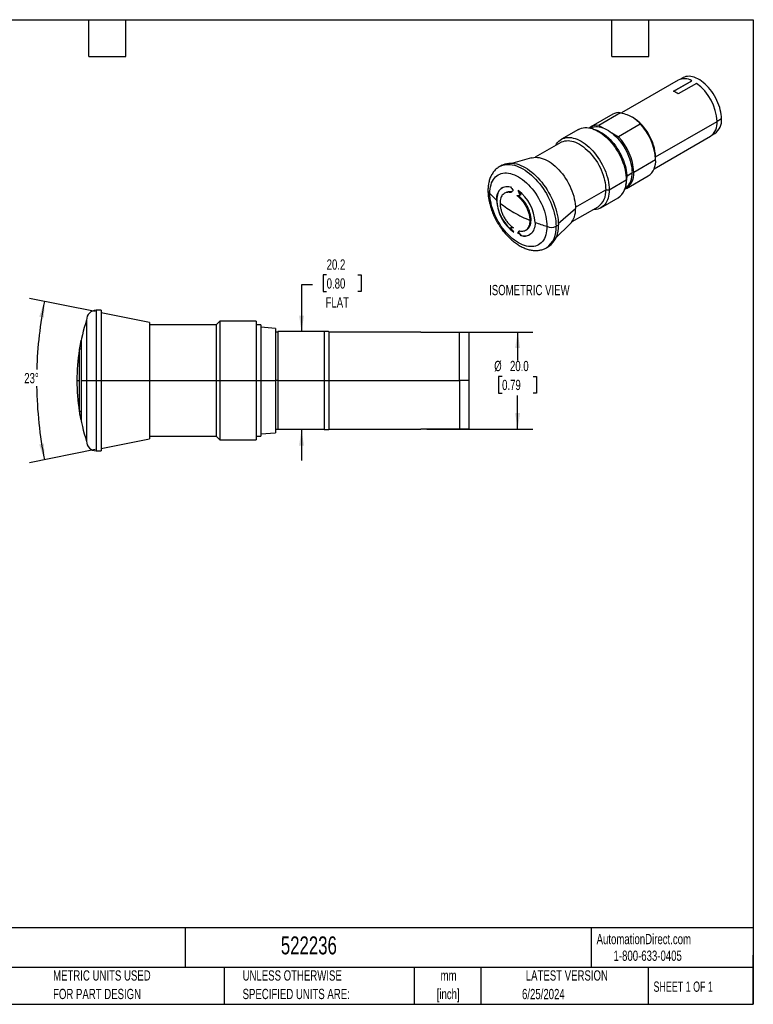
# Model space of a CAD drawing. Header units: millimetres. Extents: x 6 to 273, y 6 to 210.
# Tile 2 of 2: x 122 to 273, y 6 to 210. Entities that reach past the tile are written whole.
import ezdxf

# ---------------------------------------------------------------- set-up
doc = ezdxf.new("R2010")
doc.units = ezdxf.units.MM
doc.layers.add('DIMENSIONS', color=140, linetype='Continuous', lineweight=25)
doc.layers.add('TEXT', color=140, linetype='Continuous', lineweight=25)
doc.styles.add('SLDTEXTSTYLE0', font='TXT', dxfattribs={"width": 0.7})
doc.styles.add('SLDTEXTSTYLE1', font='TXT', dxfattribs={"width": 0.65})
doc.dimstyles.new('SLDDIMSTYLE1', dxfattribs={"dimtxt": 2.158008, "dimasz": 3.302, "dimexe": 0, "dimexo": 0.0625, "dimgap": 0.539502, "dimtad": 0, "dimtih": 1, "dimtoh": 1, "dimrnd": 1e-09, "dimzin": 4, "dimdsep": 46, "dimtxsty": 'SLDTEXTSTYLE0', "dimsah": 1, "dimcen": 0.09, "dimadec": 0, "dimazin": 1, "dimtfac": 1, "dimtofl": 0, "dimtmove": 0, "dimatfit": 3, "dimfxl": 0, "dimfrac": 2, "dimtolj": 1, "dimtzin": 12, "dimarcsym": 0})
doc.dimstyles.new('SLDDIMSTYLE2', dxfattribs={"dimtxt": 2.158008, "dimasz": 3.302, "dimexe": 0, "dimexo": 0.0625, "dimgap": 0.539502, "dimtad": 0, "dimtih": 1, "dimtoh": 1, "dimdec": 4, "dimzin": 12, "dimdsep": 46, "dimtxsty": 'SLDTEXTSTYLE0', "dimsah": 1, "dimcen": 0.09, "dimadec": 0, "dimazin": 3, "dimtfac": 1, "dimtdec": 0, "dimtofl": 0, "dimtmove": 0, "dimatfit": 3, "dimfxl": 0, "dimfrac": 2, "dimtolj": 1, "dimtzin": 12, "dimarcsym": 0})
doc.dimstyles.new('SLDDIMSTYLE3', dxfattribs={"dimtxt": 2.158008, "dimasz": 3.302, "dimexe": 0, "dimexo": 0.0625, "dimgap": 0.539502, "dimtad": 0, "dimtih": 1, "dimtoh": 1, "dimrnd": 1e-09, "dimzin": 12, "dimdsep": 46, "dimtxsty": 'SLDTEXTSTYLE0', "dimsah": 1, "dimcen": 0.09, "dimadec": 0, "dimazin": 3, "dimtfac": 1, "dimtmove": 0, "dimatfit": 0, "dimfxl": 0, "dimfrac": 2, "dimtolj": 1, "dimtzin": 12, "dimarcsym": 0})

# ---------------------------------------------------------------- blocks, each defined once
blk = doc.blocks.new('_D_1')
at = {"layer": 'DIMENSIONS'}
for p, q in [((205.66, 145.07), (227.56, 145.07)), ((224.39, 145.07), (224.39, 139.24)), ((221.18, 135.93), (220.46, 135.93)), ((220.46, 135.93), (220.46, 132.5)), ((227.6, 135.93), (228.32, 135.93)), ((228.32, 135.93), (228.32, 132.5)), ((220.46, 132.5), (221.18, 132.5)), ((228.32, 132.5), (227.6, 132.5)), ((224.39, 125.07), (224.39, 132.02)), ((205.66, 125.07), (227.56, 125.07))]:
    blk.add_line(p, q, dxfattribs=at)
for points in [[(224.39, 145.07), (223.88, 141.77), (224.9, 141.77)], [(224.39, 125.07), (224.9, 128.37), (223.88, 128.37)]]:
    blk.add_solid(points, dxfattribs=at)
at = {"layer": 'DIMENSIONS', "char_height": 2.117, "attachment_point": 1, "style": 'SLDTEXTSTYLE0'}
for s, insert in [('%%c', (219.55, 139.14)), ('20.0', (222.81, 139.14)), ('0.79', (221.18, 135.23))]:
    blk.add_mtext(s, dxfattribs=dict(at, insert=insert))
blk = doc.blocks.new('_D_2')
at = {"layer": 'DIMENSIONS'}
for p, q in [((137.14, 149.32), (123.58, 152.03)), ((137.14, 120.82), (123.58, 118.11))]:
    blk.add_line(p, q, dxfattribs=at)
for start, end in [(168.6901, 178.4362), (180.7952, 191.3099)]:
    blk.add_arc((208.39, 135.07), 83.31, start, end, dxfattribs=at)
for points in [[(126.69, 151.41), (125.61, 148.25), (126.61, 148.07)], [(126.69, 118.73), (126.61, 122.07), (125.61, 121.89)]]:
    blk.add_solid(points, dxfattribs=at)
at = {"layer": 'DIMENSIONS', "insert": (122.52, 136.64), "char_height": 2.117, "attachment_point": 1, "style": 'SLDTEXTSTYLE0'}
blk.add_mtext('23°', dxfattribs=at)
blk = doc.blocks.new('_D_3')
at = {"layer": 'DIMENSIONS'}
for p, q in [((184.96, 156.87), (184.23, 156.87)), ((184.23, 156.87), (184.23, 153.44)), ((191.37, 156.87), (192.1, 156.87)), ((192.1, 156.87), (192.1, 153.44)), ((182.06, 154.85), (179.77, 154.85)), ((179.77, 154.85), (179.77, 145.19)), ((184.23, 153.44), (184.96, 153.44)), ((192.1, 153.44), (191.37, 153.44)), ((179.77, 124.95), (179.77, 118.6))]:
    blk.add_line(p, q, dxfattribs=at)
for points in [[(179.77, 145.19), (180.28, 148.49), (179.27, 148.49)], [(179.77, 124.95), (179.27, 121.65), (180.28, 121.65)]]:
    blk.add_solid(points, dxfattribs=at)
at = {"layer": 'DIMENSIONS', "char_height": 2.117, "attachment_point": 1, "style": 'SLDTEXTSTYLE0'}
for s, insert in [('20.2', (184.96, 160.08)), ('0.80', (184.96, 156.17)), ('FLAT', (184.73, 152.25))]:
    blk.add_mtext(s, dxfattribs=dict(at, insert=insert))

msp = doc.modelspace()

# ---------------------------------------------------------------- linework, layer by layer
for p, q in [((258.4727, 197.55575), (257.86284, 197.20368)), ((257.51323, 197.04035), (245.83698, 190.29979)), ((256.60365, 194.77805), (260.37489, 196.95514)), ((256.62991, 194.76586), (260.37489, 196.92779)), ((261.3177, 196.41087), (257.54646, 194.23378)), ((260.37489, 196.95514), (260.37489, 196.92779)), ((244.01831, 190.01967), (239.50225, 187.41261)), ((245.6524, 190.35078), (241.13635, 187.74372)), ((248.11914, 189.40572), (248.10029, 189.41661)), ((266.47958, 189.10321), (265.56028, 188.57251)), ((239.53107, 187.24873), (239.38746, 187.18219)), ((241.13635, 187.74372), (242.06041, 187.21027)), ((249.71695, 188.00437), (245.20089, 185.39731)), ((252.86998, 181.21934), (265.56034, 188.54533)), ((236.9643, 186.90971), (233.42877, 184.86869)), ((243.80543, 186.20289), (245.20089, 185.39731)), ((252.54539, 178.77688), (264.17935, 185.49303)), ((264.49563, 185.7141), (265.1055, 186.06617)), ((233.32519, 184.23156), (227.98608, 181.14936)), ((227.28271, 181.03534), (223.42676, 179.92245)), ((252.87013, 180.67515), (252.87013, 181.17588)), ((221.12942, 179.50043), (220.65801, 179.22829)), ((248.35407, 178.06809), (252.87013, 180.67515)), ((246.81179, 176.90562), (246.93986, 176.97954)), ((246.83499, 174.71056), (251.35105, 177.31762)), ((246.93417, 177.26942), (248.01466, 177.99189)), ((243.28647, 174.46229), (246.82201, 176.50331)), ((246.57805, 174.72638), (246.70749, 174.81747)), ((221.85572, 173.83518), (221.663, 173.72392)), ((224.54152, 174.26516), (225.05196, 173.37539)), ((225.05196, 173.37539), (224.93625, 173.3086)), ((236.32854, 170.85376), (242.57937, 174.46229)), ((241.59477, 170.72322), (245.1303, 172.76424)), ((242.57937, 174.46229), (243.28647, 174.46229)), ((235.65213, 167.86994), (240.99124, 170.95214)), ((232.79169, 167.5176), (236.33326, 170.58435)), ((223.05956, 166.68054), (222.94386, 166.61374)), ((223.05956, 166.68054), (223.36547, 166.68265)), ((232.30962, 164.53522), (235.20165, 167.31785)), ((232.32632, 166.91051), (232.79772, 167.18265)), ((224.53885, 165.68556), (224.42545, 165.62009)), ((224.8195, 165.95725), (224.53885, 165.68556)), ((224.53885, 165.68556), (225.16009, 164.9831)), ((225.13234, 164.96708), (225.16009, 164.9831)), ((226.06309, 166.1095), (226.25581, 166.22075)), ((230.32389, 162.48468), (230.7953, 162.75681)), ((138.38977, 149.56998), (137.38977, 149.56998)), ((137.38977, 149.56998), (137.38977, 135.06998)), ((138.38977, 149.56998), (138.38977, 135.06998)), ((148.38977, 147.06998), (138.38977, 149.06998)), ((135.38977, 147.56998), (135.38977, 135.06998)), ((148.38977, 147.06998), (148.38977, 135.06998)), ((162.13977, 146.56998), (148.38977, 146.56998)), ((162.88977, 147.31998), (162.13977, 146.56998)), ((162.13977, 146.56998), (162.13977, 135.06998)), ((170.38977, 147.31998), (162.88977, 147.31998)), ((162.88977, 147.31998), (162.88977, 135.06998)), ((170.38977, 147.31998), (170.38977, 135.06998)), ((171.38977, 146.56998), (170.38977, 146.56998)), ((171.38977, 146.56998), (171.38977, 135.06998)), ((174.38977, 145.84998), (171.38977, 146.06998)), ((174.38977, 145.84998), (174.38977, 135.06998)), ((174.88977, 145.06998), (174.38977, 145.06998)), ((174.88977, 145.18998), (174.88977, 135.06998)), ((184.46977, 145.18998), (174.88977, 145.18998)), ((184.46977, 145.18998), (184.46977, 135.06998)), ((185.38977, 145.14998), (185.34977, 145.18998)), ((185.38977, 145.14998), (185.38977, 135.06998)), ((204.38977, 145.06998), (185.38977, 145.06998)), ((204.38977, 145.01985), (204.38977, 145.06998)), ((214.38977, 145.01998), (204.38977, 145.01998)), ((212.38977, 145.01985), (204.38977, 145.01985)), ((212.38977, 135.06998), (212.38977, 145.01985)), ((214.38977, 135.06998), (214.38977, 145.01998)), ((134.28641, 142.27572), (134.09981, 142.27572)), ((134.28641, 143.44407), (134.28641, 135.06998)), ((134.28641, 141.5828), (133.92969, 141.5828)), ((133.38977, 135.06998), (133.93569, 135.06998)), ((134.28641, 135.06998), (135.38977, 135.06998)), ((134.28641, 135.06998), (134.28641, 126.97359)), ((135.38977, 135.06998), (137.38977, 135.06998)), ((135.38977, 135.06998), (135.38977, 122.56998)), ((137.38977, 135.06998), (138.38977, 135.06998)), ((137.38977, 135.06998), (137.38977, 120.56998)), ((138.38977, 135.06998), (138.38977, 120.56998)), ((138.38977, 135.06998), (148.38977, 135.06998)), ((148.38977, 135.06998), (148.38977, 123.06998)), ((148.38977, 135.06998), (162.13977, 135.06998)), ((162.13977, 135.06998), (162.88977, 135.06998)), ((162.13977, 135.06998), (162.13977, 123.56998)), ((162.88977, 135.06998), (170.38977, 135.06998)), ((162.88977, 135.06998), (162.88977, 122.81998)), ((170.38977, 135.06998), (170.38977, 122.81998)), ((170.38977, 135.06998), (171.38977, 135.06998)), ((171.38977, 135.06998), (171.38977, 123.56998)), ((171.38977, 135.06998), (174.38977, 135.06998)), ((174.38977, 135.06998), (174.38977, 124.28998)), ((174.88977, 135.06998), (174.38977, 135.06998)), ((174.88977, 135.06998), (184.46977, 135.06998)), ((174.88977, 135.06998), (174.88977, 124.94998)), ((184.46977, 135.06998), (185.38977, 135.06998)), ((184.46977, 135.06998), (184.46977, 124.94998)), ((185.38977, 135.06998), (185.38977, 124.98998)), ((185.38977, 135.06998), (212.38977, 135.06998)), ((212.38977, 135.06998), (212.38977, 125.1201)), ((214.38977, 135.06998), (212.38977, 135.06998)), ((214.38977, 125.11998), (214.38977, 135.06998)), ((133.9355, 128.75489), (134.28641, 128.75489)), ((134.28641, 127.60521), (134.1047, 127.60521)), ((171.38977, 124.06998), (174.38977, 124.28998)), ((174.38977, 125.06998), (174.88977, 125.06998)), ((184.46977, 124.94998), (174.88977, 124.94998)), ((185.34977, 124.94998), (185.38977, 124.98998)), ((185.38977, 125.06998), (204.38977, 125.06998)), ((204.38977, 125.1201), (212.38977, 125.1201)), ((204.38977, 125.06998), (204.38977, 125.1201)), ((204.38977, 125.11998), (214.38977, 125.11998)), ((138.38977, 121.06998), (148.38977, 123.06998)), ((148.38977, 123.56998), (162.13977, 123.56998)), ((162.13977, 123.56998), (162.88977, 122.81998)), ((162.88977, 122.81998), (170.38977, 122.81998)), ((170.38977, 123.56998), (171.38977, 123.56998)), ((137.38977, 120.56998), (138.38977, 120.56998))]:
    msp.add_line(p, q)
at = {"flags": 128}
for points in [[(266.47958, 189.10321), (266.46437, 189.54782), (266.41884, 190.00712), (266.34328, 190.47811), (266.23819, 190.95775), (266.10424, 191.44292), (265.94231, 191.93048), (265.75344, 192.41727), (265.53887, 192.90012), (265.29997, 193.37591), (265.03831, 193.84154), (264.75557, 194.29401), (264.45359, 194.73038), (264.13434, 195.14781), (263.79987, 195.5436), (263.45237, 195.91519), (263.09407, 196.26015), (262.72732, 196.57626), (262.35447, 196.86147), (261.97797, 197.11392), (261.60023, 197.33198), (261.22373, 197.51424), (260.85088, 197.6595), (260.48413, 197.76684), (260.12584, 197.83555), (259.77833, 197.86519), (259.44386, 197.85556), (259.12461, 197.80674), (258.82263, 197.71903), (258.53989, 197.593), (258.4727, 197.55575)], [(236.9643, 186.90971), (237.26567, 187.05971), (237.58665, 187.17311), (237.92526, 187.24912), (238.27978, 187.28736), (238.6484, 187.28763), (239.02925, 187.24994), (239.42038, 187.17447), (239.8198, 187.06162), (240.22548, 186.91195), (240.63534, 186.72622), (241.0473, 186.50539), (241.45926, 186.25058), (241.86913, 185.96308), (242.2748, 185.64437), (242.67422, 185.29607), (243.06535, 184.91995), (243.4462, 184.51792), (243.81482, 184.09205), (244.16934, 183.64449), (244.50795, 183.17752), (244.82893, 182.69354), (245.13063, 182.195), (245.41153, 181.68444), (245.67019, 181.16447), (245.90529, 180.63773), (246.11564, 180.10692), (246.30016, 179.57472), (246.45791, 179.04387), (246.58809, 178.51705), (246.69004, 177.99697), (246.76323, 177.48625), (246.80729, 176.98752), (246.82201, 176.50331)], [(239.53107, 187.24873), (239.55191, 187.25826), (239.85224, 187.3709), (240.17065, 187.44571), (240.50527, 187.48226), (240.85414, 187.48033), (241.21521, 187.43994), (241.58635, 187.36131), (241.9654, 187.24492), (242.35013, 187.09144), (242.73828, 186.90178), (243.12756, 186.67705), (243.51571, 186.41857), (243.90044, 186.12785), (244.27949, 185.8066), (244.65063, 185.45671), (245.0117, 185.08022), (245.36057, 184.67936), (245.69519, 184.25646), (246.0136, 183.81402), (246.31393, 183.35463), (246.59442, 182.88098), (246.85343, 182.39586), (247.08942, 181.90211), (247.30103, 181.40262), (247.487, 180.90034), (247.64625, 180.39821), (247.77783, 179.89917), (247.88099, 179.40615), (247.9551, 178.92205), (247.99975, 178.44971), (248.01466, 177.99189)], [(240.03306, 186.98724), (240.31239, 186.90869), (240.71073, 186.76577), (241.11358, 186.58562), (241.51871, 186.36926), (241.92383, 186.11788), (242.32669, 185.8329), (242.72503, 185.51591), (243.11662, 185.16868), (243.49928, 184.79316), (243.87086, 184.39144), (244.22928, 183.96577), (244.57255, 183.51854), (244.89874, 183.05224), (245.20603, 182.56948), (245.49269, 182.07296), (245.75713, 181.56545), (245.99787, 181.04981), (246.21356, 180.5289), (246.403, 180.00564), (246.56511, 179.48297), (246.69901, 178.96379), (246.80394, 178.45102), (246.87931, 177.94753), (246.9247, 177.45612), (246.93986, 176.97954)], [(232.2718, 183.62345), (232.44343, 183.91767), (232.65378, 184.20563), (232.88888, 184.46092), (233.14754, 184.68225), (233.42843, 184.86849), (233.73014, 185.01869), (234.05112, 185.13209), (234.38973, 185.2081), (234.74425, 185.24634), (235.11287, 185.24661), (235.49371, 185.20892), (235.88485, 185.13345), (236.28427, 185.0206), (236.68994, 184.87092), (237.0998, 184.6852), (237.51177, 184.46437), (237.92373, 184.20956), (238.33359, 183.92206), (238.73927, 183.60335), (239.13869, 183.25505), (239.52982, 182.87893), (239.91067, 182.4769), (240.27929, 182.05103), (240.63381, 181.60347), (240.97242, 181.1365), (241.2934, 180.65252), (241.5951, 180.15398), (241.876, 179.64342), (242.13466, 179.12345), (242.36976, 178.59671), (242.58011, 178.0659), (242.76462, 177.5337), (242.92238, 177.00285), (243.05256, 176.47603), (243.1545, 175.95595), (243.22769, 175.44523), (243.27176, 174.9465), (243.28647, 174.46229)], [(233.32519, 184.23156), (233.47089, 184.30951), (233.77818, 184.43748), (234.10437, 184.52717), (234.44764, 184.57808), (234.80606, 184.58991), (235.17765, 184.56262), (235.5603, 184.49633), (235.95189, 184.39144), (236.35023, 184.24851), (236.75309, 184.06837), (237.15821, 183.852), (237.56334, 183.60062), (237.9662, 183.31564), (238.36453, 182.99865), (238.75613, 182.65142), (239.13878, 182.2759), (239.51036, 181.87418), (239.86879, 181.44851), (240.21206, 181.00128), (240.53825, 180.53498), (240.84553, 180.05222), (241.1322, 179.5557), (241.39664, 179.0482), (241.63738, 178.53255), (241.85307, 178.01164), (242.0425, 177.48839), (242.20462, 176.96571), (242.33852, 176.44653), (242.44345, 175.93376), (242.51882, 175.43027), (242.56421, 174.93886), (242.57937, 174.46229)], [(227.28271, 181.03534), (227.38491, 181.06279), (227.72952, 181.12713), (228.08985, 181.15264), (228.46398, 181.13919), (228.84991, 181.08684), (229.24559, 180.99589), (229.64891, 180.86681), (230.05771, 180.70029), (230.4698, 180.49722), (230.883, 180.25868), (231.2951, 179.98595), (231.7039, 179.68049), (232.10721, 179.34391), (232.50289, 178.97803), (232.88882, 178.58478), (233.26296, 178.16627), (233.62329, 177.72473), (233.96789, 177.26252), (234.29494, 176.7821), (234.60268, 176.28603), (234.88947, 175.77697), (235.15378, 175.25763), (235.39421, 174.73078), (235.60946, 174.19922), (235.79839, 173.66581), (235.96, 173.13338), (236.09341, 172.60477), (236.19792, 172.0828), (236.27297, 171.57026), (236.31817, 171.06989), (236.33326, 170.58435)], [(220.66047, 179.22971), (220.98408, 179.39269), (221.32985, 179.52076), (221.69343, 179.61173), (222.07327, 179.66521), (222.46775, 179.68096), (222.87517, 179.65893), (223.2938, 179.59921), (223.72183, 179.50205), (224.15744, 179.36787), (224.59876, 179.19724), (225.0439, 178.99089), (225.49095, 178.74971), (225.93801, 178.47473), (226.38315, 178.16713), (226.82447, 177.82822), (227.26008, 177.45946), (227.68811, 177.06243), (228.10673, 176.63882), (228.51416, 176.19045), (228.90864, 175.71923), (229.28848, 175.2272), (229.65206, 174.71645), (229.99782, 174.18917), (230.32429, 173.64762), (230.63005, 173.09411), (230.91381, 172.53103), (231.17435, 171.96077), (231.41055, 171.38579), (231.62141, 170.80853), (231.80601, 170.23149), (231.96357, 169.65712), (232.09341, 169.08788), (232.19498, 168.52622), (232.26784, 167.97454), (232.31168, 167.4352), (232.32632, 166.91051)], [(221.12942, 179.50043), (221.45549, 179.66482), (221.80125, 179.79289), (222.16483, 179.88386), (222.54467, 179.93734), (222.93915, 179.9531), (223.34658, 179.93107), (223.7652, 179.87135), (224.19323, 179.77419), (224.62884, 179.64), (225.07016, 179.46937), (225.5153, 179.26303), (225.96236, 179.02185), (226.40941, 178.74687), (226.85455, 178.43927), (227.29587, 178.10036), (227.73148, 177.7316), (228.15951, 177.33456), (228.57814, 176.91095), (228.98556, 176.46258), (229.38004, 175.99137), (229.75988, 175.49933), (230.12346, 174.98858), (230.46923, 174.4613), (230.79569, 173.91975), (231.10146, 173.36625), (231.38522, 172.80316), (231.64576, 172.23291), (231.88196, 171.65792), (232.09281, 171.08067), (232.27741, 170.50362), (232.43497, 169.92925), (232.56481, 169.36002), (232.66638, 168.79836), (232.73924, 168.24668), (232.78309, 167.70734), (232.79772, 167.18265)], [(218.65559, 173.71391), (218.6706, 174.19067), (218.71556, 174.64767), (218.79025, 175.08257), (218.89428, 175.49317), (219.02711, 175.87737), (219.18809, 176.2332), (219.37637, 176.55887), (219.59101, 176.8527), (219.83091, 177.1132), (220.09485, 177.33905), (220.38148, 177.52909), (220.68934, 177.68236), (221.01687, 177.79806), (221.36239, 177.87563), (221.72414, 177.91465), (222.10029, 177.91493), (222.48891, 177.87647), (222.88802, 177.79946), (223.29559, 177.6843), (223.70955, 177.53157), (224.12777, 177.34206), (224.54814, 177.11672), (224.96851, 176.85671), (225.38674, 176.56335), (225.8007, 176.23813), (226.20827, 175.88272), (226.60738, 175.49892), (226.996, 175.08869), (227.37215, 174.65412), (227.7339, 174.19743), (228.07942, 173.72094), (228.40695, 173.22708), (228.71481, 172.71836), (229.00144, 172.19738), (229.26538, 171.6668), (229.50528, 171.12931), (229.71992, 170.58766), (229.9082, 170.04461), (230.06917, 169.50292), (230.20201, 168.96536), (230.30604, 168.43465), (230.38072, 167.91352), (230.42569, 167.40461), (230.4407, 166.91051)], [(220.05479, 172.30564), (220.06945, 172.69101), (220.11334, 173.0566), (220.18612, 173.39972), (220.28726, 173.71783), (220.41602, 174.00858), (220.57143, 174.26983), (220.75237, 174.49965), (220.95748, 174.69635), (221.18526, 174.85847), (221.43402, 174.98481), (221.70193, 175.07444), (221.98701, 175.1267), (222.28716, 175.14121), (222.60015, 175.11786), (222.92369, 175.05681)], [(221.23266, 174.88622), (221.21504, 174.87571), (220.98738, 174.71415), (220.78231, 174.5181), (220.60134, 174.28899), (220.44579, 174.02852), (220.31681, 173.73861), (220.21536, 173.42138), (220.14217, 173.07917), (220.09779, 172.7145), (220.08254, 172.33006), (220.09654, 171.92867), (220.13968, 171.5133), (220.21165, 171.08699), (220.31191, 170.65288), (220.43973, 170.21418), (220.59417, 169.7741), (220.77408, 169.33589), (220.97816, 168.90278), (221.20488, 168.47795), (221.45259, 168.06453), (221.71946, 167.66556), (222.00353, 167.28398), (222.3027, 166.92259), (222.61478, 166.58407), (222.93746, 166.27089), (223.26838, 165.98537), (223.5139, 165.79551)], [(230.4407, 166.91051), (230.42569, 166.43375), (230.38072, 165.97675), (230.30604, 165.54185), (230.20201, 165.13125), (230.06917, 164.74706), (229.9082, 164.39122), (229.71992, 164.06556), (229.50528, 163.77173), (229.26538, 163.51122), (229.00144, 163.28537), (228.71481, 163.09533), (228.40695, 162.94207), (228.07942, 162.82636), (227.7339, 162.7488), (227.37215, 162.70978), (226.996, 162.7095), (226.60738, 162.74796), (226.20827, 162.82497), (225.8007, 162.94013), (225.38674, 163.09285), (224.96851, 163.28237), (224.54814, 163.50771), (224.12777, 163.76772), (223.70955, 164.06108), (223.29559, 164.38629), (222.88802, 164.74171), (222.48891, 165.1255), (222.10029, 165.53573), (221.72414, 165.9703), (221.36239, 166.42699), (221.01687, 166.90349), (220.68934, 167.39735), (220.38148, 167.90606), (220.09485, 168.42704), (219.83091, 168.95762), (219.59101, 169.49511), (219.37637, 170.03676), (219.18809, 170.57981), (219.02711, 171.1215), (218.89428, 171.65907), (218.79025, 172.18977), (218.71556, 172.71091), (218.6706, 173.21982), (218.65559, 173.71391)], [(226.25581, 166.22075), (226.44381, 166.34977), (226.62654, 166.52391), (226.7847, 166.73155), (226.91677, 166.97068), (227.02147, 167.23902), (227.09781, 167.53399), (227.14506, 167.85276), (227.16275, 168.19226), (227.15072, 168.54924), (227.10909, 168.92027), (227.03825, 169.30179), (226.93889, 169.69015), (226.81195, 170.0816), (226.65867, 170.47239), (226.4805, 170.85877), (226.27915, 171.23704), (226.05657, 171.60356), (225.81489, 171.95481), (225.55642, 172.28742), (225.28366, 172.5982), (224.99921, 172.88417), (224.7058, 173.14258), (224.52565, 173.28409)], [(243.28647, 174.46229), (243.27176, 173.99506), (243.22769, 173.5472), (243.1545, 173.121), (243.05256, 172.71861), (242.92238, 172.3421), (242.76462, 171.99338), (242.58011, 171.67423), (242.36976, 171.38628), (242.13466, 171.13098), (241.876, 170.90965), (241.5951, 170.72341), (241.2934, 170.57321), (240.97242, 170.45982), (240.63381, 170.38381), (240.27929, 170.34557), (239.93785, 170.34403)], [(228.00124, 167.71825), (227.98658, 167.33289), (227.94269, 166.9673), (227.86991, 166.62418), (227.76877, 166.30607), (227.64001, 166.01532), (227.48459, 165.75406), (227.30366, 165.52424), (227.09855, 165.32755), (226.87077, 165.16543), (226.62201, 165.03909), (226.3541, 164.94946), (226.06902, 164.89719), (225.76887, 164.88268), (225.45588, 164.90604), (225.13234, 164.96708)]]:
    msp.add_lwpolyline(points, dxfattribs=at)
for centre, radius, start, end in [((258.86376, 194.30073), 3.05441, 60.3475658, 116.241551), ((255.23591, 188.05338), 10.33614, 2.7280171, 53.956453), ((253.94879, 189.09048), 6.27668, 55.0277292, 64.9776473), ((245.36012, 187.59542), 2.77083, 83.9447873, 118.964248), ((242.55326, 180.70634), 10.32755, 2.6058305, 57.388793), ((263.16394, 188.77397), 3.33194, 305.641371, 5.6708094), ((240.83366, 185.0741), 2.68672, 83.5312984, 127.0445866), ((241.53409, 180.14105), 11.34861, 2.6975069, 43.8591803), ((262.23617, 188.21076), 3.34096, 305.5648291, 5.7473513), ((237.01804, 177.53399), 11.34861, 2.6975069, 43.8591803), ((249.31533, 180.26108), 3.57884, 304.6681107, 6.6440697), ((244.91821, 177.62845), 3.46388, 297.6060753, 7.2917281), ((244.30127, 177.66466), 3.72778, 310.2018569, 5.0360378), ((241.18633, 176.91649), 5.75388, 344.542478, 0.6278685), ((242.79745, 176.07195), 4.04761, 305.1944846, 6.1176957), ((218.9324, 174.3248), 0.67068, 185.7209656, 245.6230611), ((230.87945, 184.45984), 16.27568, 221.3185037, 228.3113798), ((222.6821, 172.30886), 1.73567, 75.9504417, 118.4321663), ((219.25969, 167.28427), 8.75232, 2.8421701, 53.3947041), ((238.83413, 174.04244), 3.76869, 304.9159547, 6.3962257), ((228.79634, 172.73962), 8.75232, 182.8421701, 233.3947041), ((234.60292, 188.96582), 22.12477, 231.25351, 240.1935701), ((237.70213, 194.33438), 28.32366, 240.1517937, 247.7333508), ((231.92414, 170.28253), 4.41944, 317.8689872, 3.9159367), ((240.30338, 200.78432), 35.28041, 249.5924245, 253.7665869), ((227.57611, 166.39407), 4.7782, 305.0682657, 6.2048631), ((231.38351, 168.73013), 2.04936, 242.6096724, 297.3903276), ((228.04643, 166.66642), 4.77926, 305.1113062, 6.2008742), ((225.7922, 167.1838), 2.28968, 253.9742544, 297.5470841), ((137.38977, 147.56998), 2, 90.0000001, 180), ((173.45227, 135.06998), 40.0625, 161.8194462, 180), ((173.45227, 135.06998), 40.0625, 180, 198.1805538), ((137.38977, 122.56998), 2, 180, 269.9999999)]:
    msp.add_arc(centre, radius, start, end)
for points, knots in [([(245.6524, 190.35078), (246.10638, 190.23629), (246.54149, 190.10501), (247.15632, 189.87443), (247.35494, 189.79194), (247.73801, 189.61436), (247.92338, 189.51871), (248.44977, 189.21492), (248.75499, 188.99375), (249.2888, 188.52015), (249.51843, 188.2667), (249.71695, 188.00437)], [0, 0, 0, 0, 0.25, 0.25, 0.375, 0.375, 0.5, 0.5, 0.75, 0.75, 1, 1, 1, 1]), ([(220.66305, 179.22641), (220.62402, 179.20523), (220.46973, 179.12148), (220.21803, 178.94105), (219.90965, 178.68476), (219.62197, 178.39146), (219.35521, 178.06362), (219.12099, 177.71361), (218.91868, 177.34686), (218.74724, 176.96879), (218.60075, 176.56845), (218.47994, 176.14765), (218.38558, 175.70831), (218.317, 175.25292), (218.2777, 174.7823), (218.26153, 174.44959), (218.26573, 174.27151), (218.26606, 174.25761)], [0, 0, 0, 0, 0.024423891, 0.096564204, 0.16978288, 0.244410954, 0.320786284, 0.399211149, 0.471054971, 0.543878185, 0.617587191, 0.69203516, 0.767040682, 0.842415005, 0.917984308, 0.993602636, 1, 1, 1, 1]), ([(218.26606, 174.25761), (218.26774, 174.10818), (218.27126, 173.79586), (218.30812, 173.30969), (218.36855, 172.80421), (218.45362, 172.29431), (218.56177, 171.78225), (218.69224, 171.27009), (218.84376, 170.76048), (219.01457, 170.25701), (219.20143, 169.76601), (219.39976, 169.29501), (219.58846, 168.88493), (219.7656, 168.52633), (219.94978, 168.17222), (220.08908, 167.92598), (220.16922, 167.78431)], [0, 0, 0, 0, 0.072451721, 0.151423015, 0.230151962, 0.308587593, 0.386674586, 0.464335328, 0.541438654, 0.617733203, 0.692675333, 0.764870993, 0.83340825, 0.882085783, 0.932161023, 1, 1, 1, 1]), ([(222.97453, 173.86681), (222.65363, 173.9427), (222.35633, 173.9493), (221.94549, 173.85606), (221.81695, 173.80783), (221.57984, 173.67959), (221.47063, 173.59945), (221.27138, 173.40624), (221.18241, 173.29374), (221.02981, 173.04354), (220.96539, 172.90512), (220.86075, 172.60108), (220.82089, 172.43548), (220.76837, 172.08742), (220.75523, 171.90376), (220.75557, 171.7102)], [0, 0, 0, 0, 0.25, 0.25, 0.375, 0.375, 0.5, 0.5, 0.625, 0.625, 0.75, 0.75, 0.875, 0.875, 1, 1, 1, 1]), ([(226.9698, 168.1228), (226.96926, 168.34225), (226.95141, 168.56823), (226.89976, 168.91658), (226.87836, 169.03427), (226.82709, 169.27286), (226.79703, 169.39438), (226.69512, 169.75866), (226.61203, 170.0005), (226.46528, 170.3618), (226.41266, 170.48199), (226.29982, 170.72185), (226.23944, 170.84176), (226.0505, 171.19344), (225.91316, 171.41963), (225.61601, 171.85569), (225.45451, 172.06728), (225.1201, 172.45843), (224.94646, 172.63953), (224.58631, 172.9727), (224.39917, 173.12494), (224.21036, 173.25785)], [0, 0, 0, 0, 0.125, 0.125, 0.1875, 0.1875, 0.25, 0.25, 0.375, 0.375, 0.4375, 0.4375, 0.5, 0.5, 0.625, 0.625, 0.75, 0.75, 0.875, 0.875, 1, 1, 1, 1]), ([(224.93625, 173.3086), (224.88385, 173.41926), (224.77906, 173.64058), (224.62652, 173.97453), (224.52797, 174.19837), (224.47869, 174.3103)], [0, 0, 0, 0, 0.3333441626, 0.6666558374, 1, 1, 1, 1]), ([(220.75557, 171.7102), (220.75595, 171.49067), (220.77363, 171.26459), (220.825, 170.91608), (220.8463, 170.79833), (220.89737, 170.55963), (220.92732, 170.43804), (221.0289, 170.07357), (221.11176, 169.83159), (221.25814, 169.47009), (221.31064, 169.34983), (221.42323, 169.10982), (221.48348, 168.98983), (221.67203, 168.63793), (221.80911, 168.41159), (222.10574, 167.97523), (222.26697, 167.76349), (222.60085, 167.37203), (222.77423, 167.19078), (223.13388, 166.85732), (223.32077, 166.70494), (223.50935, 166.57189)], [0, 0, 0, 0, 0.125, 0.125, 0.1875, 0.1875, 0.25, 0.25, 0.375, 0.375, 0.4375, 0.4375, 0.5, 0.5, 0.625, 0.625, 0.75, 0.75, 0.875, 0.875, 1, 1, 1, 1]), ([(220.16922, 167.78431), (220.27297, 167.60888), (220.41893, 167.36211), (220.64789, 167.00603), (220.84935, 166.70576), (221.0985, 166.35563), (221.36928, 165.99725), (221.66245, 165.63313), (221.97445, 165.27039), (222.30308, 164.91366), (222.6464, 164.56671), (223.00273, 164.23256), (223.37057, 163.91377), (223.74855, 163.61251), (224.13539, 163.33069), (224.52988, 163.07005), (224.93084, 162.83218), (225.33707, 162.61856), (225.74732, 162.43066), (226.16023, 162.26981), (226.5744, 162.13728), (226.98833, 162.03422), (227.40044, 161.96163), (227.80908, 161.92036), (228.21259, 161.91106), (228.60939, 161.93419), (228.99785, 161.9902), (229.37673, 162.07892), (229.74368, 162.20218), (230.05968, 162.33681), (230.24502, 162.4439), (230.31886, 162.48656)], [0, 0, 0, 0, 0.041500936, 0.058379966, 0.086371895, 0.115409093, 0.14652899, 0.178970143, 0.212429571, 0.246667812, 0.281518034, 0.316859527, 0.352603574, 0.388683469, 0.425047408, 0.461653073, 0.498463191, 0.535441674, 0.572539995, 0.609706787, 0.646887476, 0.684022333, 0.721051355, 0.757922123, 0.794599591, 0.831075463, 0.867374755, 0.903558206, 0.939720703, 0.97598698, 1, 1, 1, 1]), ([(224.75067, 165.9661), (225.07186, 165.89038), (225.36939, 165.88391), (225.78047, 165.97729), (225.90908, 166.02556), (226.14627, 166.15385), (226.25552, 166.234), (226.45478, 166.42723), (226.54374, 166.53972), (226.69628, 166.78988), (226.76065, 166.92828), (226.86516, 167.23224), (226.90494, 167.3978), (226.95725, 167.74573), (226.97027, 167.92932), (226.9698, 168.1228)], [0, 0, 0, 0, 0.25, 0.25, 0.375, 0.375, 0.5, 0.5, 0.625, 0.625, 0.75, 0.75, 0.875, 0.875, 1, 1, 1, 1]), ([(222.94386, 166.61374), (223.01291, 166.5127), (223.15102, 166.31061), (223.36221, 166.01052), (223.50563, 165.81257), (223.57734, 165.71359)], [0, 0, 0, 0, 0.333344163, 0.666655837, 1, 1, 1, 1]), ([(185.34235, 145.18998), (185.33914, 145.18998), (185.33193, 145.18998), (185.20358, 145.18998), (184.98278, 145.18998), (184.72444, 145.18998), (184.5359, 145.18998), (184.46977, 145.18998)], [0, 0, 0, 0, 0.181831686, 0.407992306, 0.640045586, 0.873743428, 1, 1, 1, 1]), ([(134.09981, 142.27572), (134.11748, 142.40577), (134.15282, 142.66588), (134.21503, 143.05538), (134.26261, 143.3145), (134.28641, 143.44407)], [0, 0, 0, 0, 0.3333441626, 0.6666558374, 1, 1, 1, 1]), ([(133.93569, 135.06998), (133.93552, 135.4727), (133.93534, 135.86907), (133.93504, 136.45452), (133.93494, 136.64814), (133.93472, 137.03227), (133.93461, 137.22375), (133.93426, 137.78521), (133.93401, 138.14161), (133.93363, 138.65008), (133.9335, 138.81518), (133.93323, 139.13643), (133.93309, 139.29281), (133.93268, 139.7389), (133.93241, 140.00904), (133.93185, 140.49552), (133.93156, 140.71322), (133.931, 141.0777), (133.93073, 141.22651), (133.9302, 141.45714), (133.92994, 141.53861), (133.92969, 141.5828)], [0, 0, 0, 0, 0.125, 0.125, 0.1875, 0.1875, 0.25, 0.25, 0.375, 0.375, 0.4375, 0.4375, 0.5, 0.5, 0.625, 0.625, 0.75, 0.75, 0.875, 0.875, 1, 1, 1, 1]), ([(133.9355, 128.75489), (133.93582, 128.9561), (133.93606, 129.25951), (133.93632, 129.86674), (133.93639, 130.09172), (133.93648, 130.57884), (133.93651, 130.84191), (133.93653, 131.40816), (133.93651, 131.70916), (133.93645, 132.33054), (133.9364, 132.65311), (133.93626, 133.32245), (133.93617, 133.66885), (133.93595, 134.36371), (133.93583, 134.71491), (133.93569, 135.06998)], [0, 0, 0, 0, 0.25, 0.25, 0.375, 0.375, 0.5, 0.5, 0.625, 0.625, 0.75, 0.75, 0.875, 0.875, 1, 1, 1, 1]), ([(184.46977, 124.94998), (184.59051, 124.94998), (184.83196, 124.94998), (185.1063, 124.94998), (185.28335, 124.94998), (185.36045, 124.94998), (185.3446, 124.94998), (185.34225, 124.94998)], [0, 0, 0, 0, 0.23589639, 0.471719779, 0.714776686, 0.957772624, 1, 1, 1, 1])]:
    msp.add_open_spline(points, degree=3, knots=knots)
for points in [[(222.92369, 175.05681), (223.01117, 174.93077), (223.18613, 174.67869), (223.36822, 174.4295), (223.45927, 174.3049)], [(223.45927, 174.3049), (223.37705, 174.2311), (223.21261, 174.08351), (223.05389, 173.93904), (222.97453, 173.86681)], [(224.21036, 173.25785), (224.32975, 173.2653), (224.56855, 173.28018), (224.81368, 173.29912), (224.93625, 173.3086)], [(223.50935, 166.57189), (223.41317, 166.57785), (223.2208, 166.58976), (223.03617, 166.60575), (222.94386, 166.61374)], [(224.42545, 165.62009), (224.478, 165.67677), (224.58311, 165.79012), (224.69482, 165.90744), (224.75067, 165.9661)], [(225.13234, 164.96708), (225.0131, 165.07479), (224.77462, 165.2902), (224.54184, 165.51013), (224.42545, 165.62009)], [(133.92969, 141.5828), (133.95431, 141.69847), (134.00355, 141.92982), (134.06773, 142.16042), (134.09981, 142.27572)], [(134.1047, 127.60521), (134.07323, 127.79652), (134.01031, 128.17913), (133.96044, 128.56297), (133.9355, 128.75489)], [(134.28641, 126.97359), (134.25272, 127.07868), (134.18535, 127.28886), (134.13158, 127.49976), (134.1047, 127.60521)]]:
    msp.add_open_spline(points, degree=3)
at = {"layer": 'TEXT'}
for p, q in [((6.35, 209.55), (273.05, 209.55)), ((135.89, 201.93), (135.89, 209.55)), ((143.51, 201.93), (143.51, 209.55)), ((243.84, 201.93), (243.84, 209.55)), ((251.46, 201.93), (251.46, 209.55)), ((273.05, 209.55), (273.05, 6.35)), ((135.89, 201.93), (143.51, 201.93)), ((243.84, 201.93), (251.46, 201.93)), ((273.05, 22.12611), (6.35, 22.12611)), ((155.7589, 22.12611), (155.7589, 13.97)), ((239.57538, 22.12611), (239.57538, 13.97)), ((273.05, 6.35), (273.05, 16.51)), ((273.05, 13.97), (6.35, 13.97)), ((163.78018, 13.97), (163.78018, 6.35)), ((203.0243, 13.97), (203.0243, 6.35)), ((216.8121, 13.97), (216.8121, 6.35)), ((251.34875, 13.97), (251.34875, 6.35)), ((6.35, 6.35), (273.05, 6.35))]:
    msp.add_line(p, q, dxfattribs=at)

# ---------------------------------------------------------------- texts
at = {"color": 179, "linetype": 'Continuous', "lineweight": 18, "char_height": 2.1166667, "attachment_point": 1, "style": 'SLDTEXTSTYLE0'}
for s, insert in [('AutomationDirect.com', (240.69496, 20.87653)), ('1-800-633-0405', (244.19158, 17.43702))]:
    msp.add_mtext(s, dxfattribs=dict(at, insert=insert))
at = {"layer": 'DIMENSIONS', "insert": (218.50439, 154.81322), "char_height": 2.1166667, "attachment_point": 1, "style": 'SLDTEXTSTYLE0'}
msp.add_mtext('ISOMETRIC VIEW', dxfattribs=at)
at = {"layer": 'TEXT'}
for s, insert, char_height, attachment_point, style in [('IDEM COMPACT EMERGENCY STOP PUSHBUTTON, IP54, 22MM, TWIST-TO-RELEASE, (1) N.O./(1) N.C. CONTACT(S), PLASTIC BASE,', (7.96573, 20.25965), 1.5875, 1, 'SLDTEXTSTYLE0'), ('522236', (175.5018, 20.36195), 3.704167, 1, 'SLDTEXTSTYLE0'), ('METRIC UNITS USED', (128.47837, 13.36399), 2.1166667, 1, 'SLDTEXTSTYLE0'), ('UNLESS OTHERWISE', (167.60791, 13.36399), 2.1166667, 1, 'SLDTEXTSTYLE0'), ('mm', (210.13037, 13.35502), 2.116667, 2, 'SLDTEXTSTYLE0'), ('LATEST VERSION', (234.55213, 13.36399), 2.1166667, 2, 'SLDTEXTSTYLE0'), ('SHEET 1 OF 1', (252.44129, 11.05149), 2.1166667, 1, 'SLDTEXTSTYLE1'), ('FOR PART DESIGN', (128.47837, 9.54177), 2.1166667, 1, 'SLDTEXTSTYLE0'), ('SPECIFIED UNITS ARE:', (167.60791, 9.54177), 2.1166667, 1, 'SLDTEXTSTYLE0'), ('[inch]', (210.04659, 9.53279), 2.116667, 2, 'SLDTEXTSTYLE0'), ('6/25/2024', (229.70149, 9.52639), 2.116667, 2, 'SLDTEXTSTYLE0')]:
    msp.add_mtext(s, dxfattribs=dict(at, insert=insert, char_height=char_height, attachment_point=attachment_point, style=style))

# ---------------------------------------------------------------- dimensions: what is measured, and where the dimension line sits
at = {"layer": 'DIMENSIONS'}
for base, p1, p2, text, dimstyle, picture, middle in [((179.77305, 124.94998), (184.46977, 145.18998), (184.46977, 124.94998), '<>\\PFLAT', 'SLDDIMSTYLE3', '_D_3', (179.77305, 154.84797)), ((224.38977, 125.06998), (204.38977, 145.06998), (204.38977, 125.06998), '%%c<>', 'SLDDIMSTYLE1', '_D_1', (224.38977, 135.62866))]:
    dim = msp.add_linear_dim(base=base, p1=p1, p2=p2, angle=90, text=text, dimstyle=dimstyle, dxfattribs=at)
    dim.commit()
    dim.dimension.update_dxf_attribs({"geometry": picture, "text_midpoint": middle, "dimtype": 160})
dim = msp.add_angular_dim_2l(base=(125.60178, 144.41006), line1=((138.38977, 121.06998), (148.38977, 123.06998)), line2=((148.38977, 147.06998), (138.38977, 149.06998)), dimstyle='SLDDIMSTYLE2', dxfattribs=at)
dim.commit()
dim.dimension.update_dxf_attribs({"geometry": '_D_2', "text_midpoint": (125.07845, 135.62866), "dimtype": 162})

doc.saveas('drawing.dxf')
